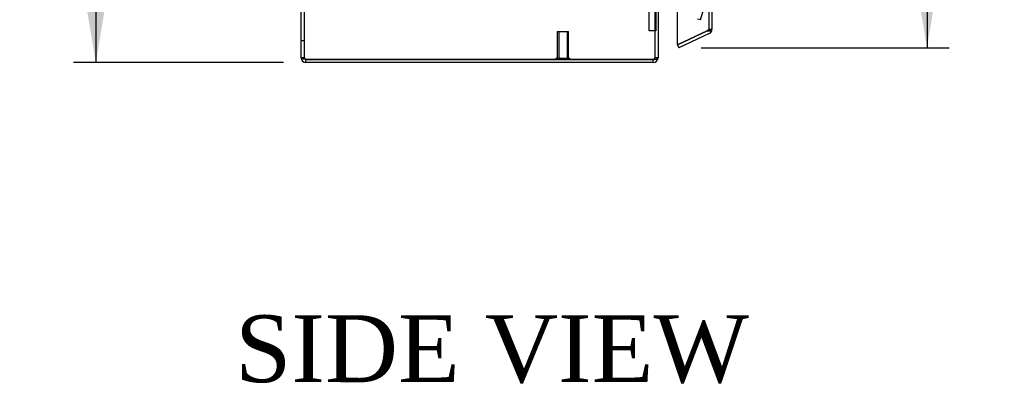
# Model space of a CAD drawing. Header units: inches. Extents: x 1 to 240, y -1 to 159.
# Tile 1 of 24: x 18 to 40, y 54 to 62. Entities that reach past the tile are written whole.
import ezdxf
from ezdxf.enums import TextEntityAlignment as Align
from ezdxf.lldxf.tags import DXFTag

# ---------------------------------------------------------------- set-up
doc = ezdxf.new("R2010")
doc.units = ezdxf.units.IN
doc.header["$MEASUREMENT"] = 0
for name, color, linetype in [('COM70699-7', 7, 'Continuous'), ('COM70705-7', 7, 'Continuous'), ('Default', 7, 'Continuous'), ('LOK10031_CAM', 7, 'Continuous'), ('STD26258', 7, 'Continuous')]:
    doc.layers.add(name, color=color, linetype=linetype)
doc.styles.add('SEACAD_Times_New_Roman', font='times.ttf')
tags = doc.linetypes.add('HIDDEN2', pattern=[0.1875, 0.125, -0.0625]).pattern_tags.tags
tags[6:7] = [DXFTag(74, 4), DXFTag(75, 0), DXFTag(340, '0'), DXFTag(46, 0.0), DXFTag(50, 0.0), DXFTag(44, 0.0), DXFTag(45, 0.0)]
tags[4:5] = [DXFTag(74, 4), DXFTag(75, 0), DXFTag(340, '0'), DXFTag(46, 0.0), DXFTag(50, 0.0), DXFTag(44, 0.0), DXFTag(45, 0.0)]
doc.dimstyles.new('HAMMOND_(STH_-_240x160)', dxfattribs={"dimtxt": 1, "dimasz": 1.25, "dimexe": 0.5, "dimexo": 0.5, "dimgap": 0.25, "dimtad": 0, "dimtih": 1, "dimtoh": 1, "dimzin": 0, "dimdsep": 46, "dimtxsty": 'SEACAD_Times_New_Roman', "dimblk1": '_SE_FILLED', "dimblk2": '_SE_FILLED', "dimsah": 1, "dimcen": 0.5, "dimadec": 0, "dimazin": 0, "dimtfac": 0.8, "dimtofl": 0, "dimtmove": 0, "dimatfit": 3, "dimfxl": 1, "dimtolj": 1, "dimtzin": 0, "dimarcsym": 0})

# ---------------------------------------------------------------- blocks, each defined once
blk = doc.blocks.new('SE1')
at = {"layer": 'COM70699-7', "color": 7, "linetype": 'Continuous'}
for p, q in [((23.971, 61.236), (23.971, 94.772)), ((31.971, 91.023), (31.971, 61.237)), ((24.079, 61.201), (31.863, 61.201)), ((24.079, 61.128), (24.079, 61.2)), ((31.863, 61.2), (24.079, 61.2)), ((31.863, 61.128), (31.863, 61.2)), ((31.971, 61.237), (31.971, 61.236)), ((31.863, 61.128), (24.079, 61.128))]:
    blk.add_line(p, q, dxfattribs=at)
at = {"layer": 'COM70699-7', "color": 7, "linetype": 'HIDDEN2'}
for p, q in [((24.043, 61.236), (24.043, 94.772)), ((31.899, 63.647), (31.899, 61.237)), ((32.926, 62.087), (32.98, 62.291)), ((32.926, 62.087), (32.856, 62.105)), ((23.971, 61.628), (24.043, 61.628)), ((24.043, 61.236), (23.971, 61.236)), ((31.971, 61.237), (31.899, 61.237)), ((31.899, 61.237), (31.899, 61.236)), ((31.971, 61.236), (31.899, 61.236))]:
    blk.add_line(p, q, dxfattribs=at)
at = {"layer": 'COM70699-7', "color": 7, "linetype": 'Continuous'}
for centre, radius, start, end in [((24.079, 61.236), 0.108, 180, 270), ((24.079, 61.236), 0.036, 245.9777, 270), ((31.863, 61.236), 0.108, 270, 0)]:
    blk.add_arc(centre, radius, start, end, dxfattribs=at)
at = {"layer": 'COM70699-7', "color": 7, "linetype": 'HIDDEN2'}
for centre, start, end in [((24.079, 61.236), 180, 245.9777), ((31.863, 61.237), 269.9988, 0.0012), ((31.863, 61.236), 270, 0)]:
    blk.add_arc(centre, 0.036, start, end, dxfattribs=at)
at = {"layer": 'COM70699-7', "color": 7, "linetype": 'Continuous'}
for points, knots in [([(23.971, 61.236), (23.971, 61.233), (23.974, 61.23), (23.985, 61.224), (23.993, 61.221), (24.013, 61.216), (24.025, 61.213), (24.051, 61.207), (24.065, 61.204), (24.079, 61.201)], [0, 0, 0, 0, 0.25, 0.25, 0.5, 0.5, 0.75, 0.75, 1, 1, 1, 1]), ([(31.863, 61.201), (31.865, 61.201), (31.869, 61.201), (31.875, 61.201), (31.88, 61.201), (31.886, 61.201), (31.891, 61.202), (31.902, 61.203), (31.914, 61.205), (31.93, 61.208), (31.94, 61.211), (31.951, 61.216), (31.959, 61.22), (31.965, 61.225), (31.969, 61.229), (31.97, 61.233), (31.971, 61.235), (31.971, 61.236), (31.971, 61.237)], [0, 0, 0, 0, 0.033201, 0.066372, 0.099492, 0.132541, 0.16549, 0.198322, 0.327943, 0.391837, 0.517368, 0.57922, 0.701112, 0.761434, 0.881003, 0.940538, 0.970275, 1, 1, 1, 1])]:
    blk.add_open_spline(points, degree=3, knots=knots, dxfattribs=at)
at = {"layer": 'COM70699-7', "color": 7, "linetype": 'HIDDEN2'}
blk.add_open_spline([(24.043, 61.236), (24.043, 61.233), (24.044, 61.23), (24.048, 61.224), (24.05, 61.221), (24.057, 61.216), (24.061, 61.213), (24.07, 61.207), (24.074, 61.204), (24.079, 61.201)], degree=3, knots=[0, 0, 0, 0, 0.25, 0.25, 0.5, 0.5, 0.75, 0.75, 1, 1, 1, 1], dxfattribs=at)
at = {"layer": 'COM70705-7', "color": 7, "linetype": 'HIDDEN2'}
for p, q in [((33.109, 90.423), (33.109, 61.878)), ((33.088, 61.845), (33.073, 61.838)), ((33.175, 61.845), (33.075, 61.845)), ((33.109, 61.878), (33.181, 61.878))]:
    blk.add_line(p, q, dxfattribs=at)
at = {"layer": 'COM70705-7', "color": 7, "linetype": 'Continuous'}
for p, q in [((33.181, 90.423), (33.181, 61.878)), ((32.408, 61.528), (32.408, 63.598)), ((33.073, 61.838), (32.408, 61.528)), ((32.408, 61.528), (33.073, 61.838)), ((33.073, 61.838), (33.175, 61.838)), ((33.176, 61.845), (33.175, 61.845)), ((33.175, 61.838), (33.175, 61.845)), ((33.119, 61.78), (32.439, 61.463)), ((32.408, 61.528), (32.439, 61.463))]:
    blk.add_line(p, q, dxfattribs=at)
at = {"layer": 'COM70705-7', "color": 7, "linetype": 'HIDDEN2'}
blk.add_arc((33.073, 61.878), 0.036, 295, 0, dxfattribs=at)
at = {"layer": 'COM70705-7', "color": 7, "linetype": 'Continuous'}
for start, end in [(295, 342.4161), (342.4161, 0)]:
    blk.add_arc((33.073, 61.878), 0.108, start, end, dxfattribs=at)
at = {"layer": 'COM70705-7', "color": 7, "linetype": 'HIDDEN2'}
for centre, major_axis, ratio, start_param, end_param in [((33.073, 68.254), (0, -6.415), 0.005612, 0, 0.046772), ((33.073, 61.878), (-0.036, 0), 0.9073, 1.617568, 3.141593)]:
    blk.add_ellipse(centre, major_axis=major_axis, ratio=ratio, start_param=start_param, end_param=end_param, dxfattribs=at)
at = {"layer": 'COM70705-7', "color": 7, "linetype": 'Continuous'}
blk.add_ellipse((33.073, 61.878), major_axis=(-0.108, 0), ratio=0.9073, start_param=2.802142, end_param=3.141593, dxfattribs=at)
at = {"layer": 'LOK10031_CAM', "color": 7, "linetype": 'HIDDEN2'}
for p, q in [((31.771, 61.964), (31.771, 62.543)), ((31.921, 62.543), (31.921, 61.964)), ((31.771, 61.839), (31.771, 61.964)), ((31.921, 61.839), (31.771, 61.839)), ((31.921, 61.964), (31.921, 61.839))]:
    blk.add_line(p, q, dxfattribs=at)
at = {"layer": 'STD26258', "color": 7, "linetype": 'HIDDEN2'}
for p, q in [((29.714, 61.825), (29.964, 61.825)), ((29.714, 61.825), (29.714, 61.232)), ((29.745, 61.825), (29.745, 61.232)), ((29.933, 61.825), (29.933, 61.232)), ((29.964, 61.232), (29.964, 61.825)), ((29.683, 61.232), (29.995, 61.232)), ((29.683, 61.232), (29.683, 61.201)), ((29.995, 61.201), (29.995, 61.232))]:
    blk.add_line(p, q, dxfattribs=at)
at = {"layer": 'STD26258', "color": 7, "linetype": 'Continuous'}
for p, q in [((29.683, 61.201), (29.683, 61.2)), ((29.995, 61.2), (29.995, 61.201))]:
    blk.add_line(p, q, dxfattribs=at)
blk = doc.blocks.new('DMBLK609')
at = {"layer": 'Default', "linetype": 'Continuous', "transparency": 16777216}
for points in [[(19.16, 93.609), (19.577, 93.609), (19.369, 94.859)], [(19.16, 62.378), (19.369, 61.128), (19.577, 62.378)]]:
    blk.add_hatch(color=7, dxfattribs=at).paths.add_polyline_path(points)
at = {"layer": 'Default', "color": 7, "linetype": 'Continuous', "transparency": 16777216}
for p, q in [((23.471, 94.859), (18.869, 94.859)), ((19.369, 94.859), (19.369, 78.844)), ((19.369, 77.494), (19.369, 61.128)), ((23.579, 61.128), (18.869, 61.128))]:
    blk.add_line(p, q, dxfattribs=at)
at = {"layer": 'Default', "color": 7, "linetype": 'Continuous', "transparency": 16777216, "style": 'SEACAD_Times_New_Roman'}
blk.add_text('33.73', height=1, dxfattribs=at).set_placement((17.663, 78.494), align=Align.TOP_LEFT)
blk = doc.blocks.new('_SE_FILLED')
at = {"color": 0}
blk.add_line((0, 0), (-1, 0), dxfattribs=at)
blk.add_solid([(0, 0), (-1, -0.1665), (-1, 0.1665), (0, 0)], dxfattribs=at)
blk = doc.blocks.new('DMBLK612')
at = {"layer": 'Default', "linetype": 'Continuous', "transparency": 16777216}
for points in [[(26.761, 92.081), (27.306, 93.225), (26.42, 92.319)], [(25.238, 91.567), (24.043, 91.146), (25.31, 91.156)]]:
    blk.add_hatch(color=7, dxfattribs=at).paths.add_polyline_path(points)
at = {"layer": 'Default', "color": 7, "linetype": 'Continuous', "transparency": 16777216}
for start, end in [(322.6039, 335), (270, 280.8097)]:
    blk.add_arc((24.043, 94.746), 3.601, start, end, dxfattribs=at)
at = {"layer": 'Default', "color": 7, "linetype": 'Continuous', "transparency": 16777216, "style": 'SEACAD_Times_New_Roman'}
blk.add_text('65°', height=1, dxfattribs=at).set_placement((24.923, 92.21), align=Align.TOP_LEFT)
blk = doc.blocks.new('DMBLK618')
at = {"layer": 'Default', "linetype": 'Continuous', "transparency": 16777216}
for points in [[(38.209, 89.588), (38.001, 90.838), (37.793, 89.588)], [(38.209, 62.713), (37.793, 62.713), (38.001, 61.463)]]:
    blk.add_hatch(color=7, dxfattribs=at).paths.add_polyline_path(points)
at = {"layer": 'Default', "color": 7, "linetype": 'Continuous', "transparency": 16777216}
for p, q in [((32.939, 90.838), (38.501, 90.838)), ((38.001, 90.838), (38.001, 77.001)), ((38.001, 74.151), (38.001, 61.463)), ((32.939, 61.463), (38.501, 61.463))]:
    blk.add_line(p, q, dxfattribs=at)
at = {"layer": 'Default', "color": 7, "linetype": 'Continuous', "transparency": 16777216, "style": 'SEACAD_Times_New_Roman'}
for s, p in [('29.37', (36.295, 76.651)), ('DOOR', (35.904, 75.151))]:
    blk.add_text(s, height=1, dxfattribs=at).set_placement(p, align=Align.TOP_LEFT)

msp = doc.modelspace()

# ---------------------------------------------------------------- block references
at = {"layer": 'Default'}
msp.add_blockref('SE1', (0, 0), dxfattribs=at)

# ---------------------------------------------------------------- texts
at = {"layer": 'Default', "color": 7, "linetype": 'Continuous', "style": 'SEACAD_Times_New_Roman'}
msp.add_text('SIDE VIEW', height=1.5, dxfattribs=at).set_placement((22.492, 55.465), align=Align.TOP_LEFT)

# ---------------------------------------------------------------- dimensions: what is measured, and where the dimension line sits
at = {"layer": 'Default', "color": 7, "linetype": 'Continuous'}
for base, p1, p2, angle, text, picture, middle in [((19.369, 94.859), (23.971, 94.859), (24.079, 61.128), 270.1835, '\\A1;<>', 'DMBLK609', (19.369, 77.994)), ((38.001, 90.8381), (32.4389, 90.8381), (32.4389, 61.4632), 270, '\\A1;<>\\PDOOR', 'DMBLK618', (38.001, 76.1506))]:
    dim = msp.add_linear_dim(base=base, p1=p1, p2=p2, angle=angle, text=text, dimstyle='HAMMOND_(STH_-_240x160)', dxfattribs=at)
    dim.commit()
    dim.dimension.update_dxf_attribs({"geometry": picture, "text_midpoint": middle, "dimtype": 161})
dim = msp.add_angular_dim_2l(base=(25.978, 91.71), line1=((24.043, 94.746), (31.863, 91.1)), line2=((24.043, 94.746), (24.043, 61.236)), text='\\A1;<>', dimstyle='HAMMOND_(STH_-_240x160)', dxfattribs=at)
dim.commit()
dim.dimension.update_dxf_attribs({"geometry": 'DMBLK612', "text_midpoint": (25.978, 91.71), "dimtype": 162})

doc.saveas('drawing.dxf')
